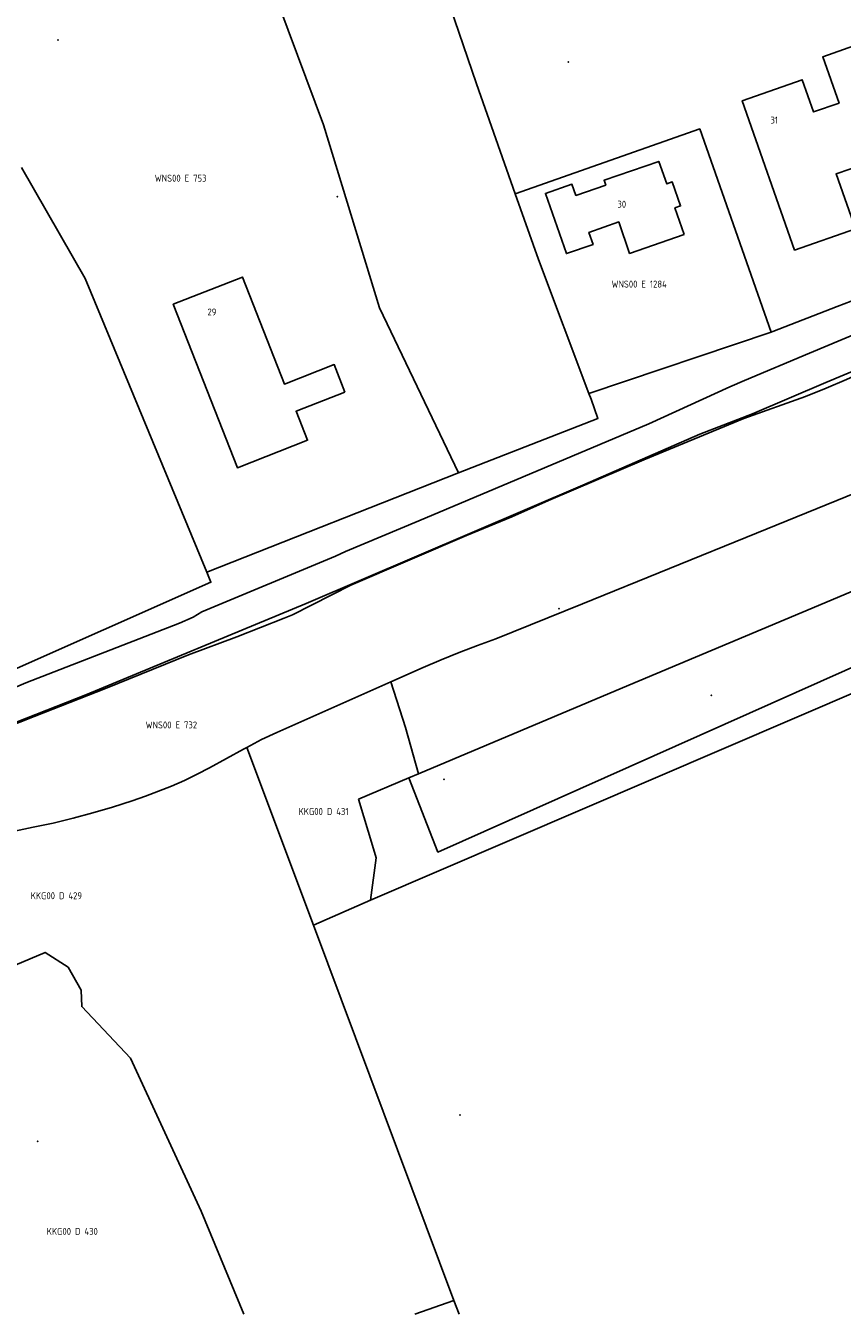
# Model space of a CAD drawing. Extents: x 122000 to 123022, y 464000 to 464500.
# Tile 4 of 6: x 122721 to 122826, y 464000 to 464166. Entities that reach past the tile are written whole.
import ezdxf
from ezdxf.enums import TextEntityAlignment as Align

# ---------------------------------------------------------------- set-up
doc = ezdxf.new("R2010")
doc.units = 0
doc.header["$LTSCALE"] = 4
doc.layers.get('0').update_dxf_attribs({"linetype": 'CONTINUOUS'})
for name, color, linetype in [('BOUWT01', 1, 'CONTINUOUS'), ('G01', 3, 'CONTINUOUS'), ('G04', 7, 'CONTINUOUS'), ('TEK-D01', 7, 'CONTINUOUS'), ('TEK-D02', 7, 'CONTINUOUS')]:
    doc.layers.add(name, color=color, linetype=linetype)
doc.styles.add('ISO', font='ISO')

# ---------------------------------------------------------------- blocks, each defined once
blk = doc.blocks.new('PERC')
at = {"color": 0}
blk.add_point((50, 15), dxfattribs=at)
at = {"color": 0, "style": 'ISO'}
blk.add_attdef('PERC', (50.6, 15), '', height=0.9, dxfattribs=at)

msp = doc.modelspace()

# ---------------------------------------------------------------- linework, layer by layer
at = {"layer": 'BOUWT01'}
for points in [[(122836.052, 464154.218), (122832.186, 464165.232), (122823.59, 464162.215), (122825.688, 464156.239), (122822.393, 464155.082), (122820.932, 464159.246), (122813.2, 464156.532), (122819.959, 464137.276), (122827.792, 464140.025), (122825.314, 464147.084), (122828.824, 464148.316), (122827.773, 464151.312), (122836.052, 464154.218)], [(122805.716, 464139.289), (122804.519, 464142.714), (122805.255, 464142.971), (122804.174, 464146.069), (122803.464, 464145.812), (122802.44, 464148.716), (122795.393, 464146.273), (122795.608, 464145.649), (122791.752, 464144.319), (122791.248, 464145.757), (122787.833, 464144.574), (122790.542, 464136.807), (122793.962, 464137.999), (122793.428, 464139.556), (122797.272, 464140.895), (122798.687, 464136.849), (122805.716, 464139.289)], [(122761.976, 464118.956), (122760.587, 464122.499), (122754.177, 464119.987), (122748.768, 464133.786), (122739.83, 464130.283), (122748.1, 464109.185), (122757.15, 464112.733), (122755.678, 464116.488), (122761.976, 464118.956)]]:
    msp.add_lwpolyline(points, dxfattribs=at)
at = {"layer": 'G01'}
for points in [[(122657.212, 464500), (122679.527, 464435.462), (122701.898, 464371.646), (122738.58, 464268.345), (122743.998, 464253.434), (122747.593, 464244.01), (122754.847, 464226.769), (122763.8, 464202.314), (122772.16, 464178.637), (122778.928, 464158.717), (122783.936, 464144.541)], [(122776.634, 464108.539), (122766.434, 464129.823), (122759.204, 464153.437), (122751.311, 464174.671), (122743.85, 464195.142), (122728.847, 464189.661), (122727.489, 464189.11), (122725.691, 464188.572), (122707.604, 464181.801), (122709.82, 464175.887)], [(122816.934, 464126.691), (122807.736, 464152.896), (122783.936, 464144.541)], [(122720.247, 464147.932), (122728.471, 464133.609), (122744.145, 464095.735)], [(122783.936, 464144.541), (122786.935, 464136.053), (122793.436, 464118.77)], [(122816.934, 464126.691), (122817.138, 464126.76), (122825.425, 464130.002), (122847.123, 464138.24)], [(122664.959, 464059.447), (122680.076, 464065.41), (122695.737, 464071.551), (122701.065, 464073.699), (122704.56, 464075.004), (122719.327, 464080.811), (122720.844, 464081.457), (122740.632, 464089.161), (122742.404, 464089.928), (122743.509, 464090.616), (122760.744, 464097.791), (122762.028, 464098.389), (122771.488, 464102.339), (122801.145, 464114.875), (122811.615, 464119.644), (122813.516, 464120.434), (122821.872, 464123.957), (122830.293, 464127.486), (122844.933, 464133.159), (122848.228, 464134.632)], [(122728.577, 464079.904), (122756.987, 464091.683), (122792.638, 464106.958), (122807.753, 464113.544), (122814.52, 464116.148), (122823.979, 464120.194), (122843.413, 464128.318), (122849.44, 464130.675)], [(122793.436, 464118.77), (122816.934, 464126.691)], [(122821.355, 464118.361), (122824.012, 464119.446), (122826.644, 464120.588), (122829.251, 464121.788)], [(122636.111, 464043.923), (122647.231, 464048.208), (122651.178, 464049.832), (122658.711, 464052.787), (122696.135, 464067.087), (122712.815, 464073.515), (122721.903, 464077.107), (122731.11, 464080.699), (122741.814, 464085.048), (122748.031, 464087.362), (122754.129, 464089.797), (122755.205, 464090.202), (122762.748, 464094.05), (122777.641, 464100.438), (122783.502, 464102.875), (122788.527, 464105.083), (122800.533, 464110.204), (122813.406, 464115.53), (122821.355, 464118.361)], [(122776.634, 464108.539), (122794.594, 464115.535), (122793.711, 464118.04), (122793.436, 464118.77)], [(122744.145, 464095.735), (122776.634, 464108.539)], [(122771.463, 464069.714), (122797.766, 464080.8), (122823.019, 464091.411), (122849.76, 464102.674)], [(122680.925, 464076.896), (122682.871, 464071.734), (122700.861, 464075.056), (122707.54, 464078.126), (122716.961, 464082.138), (122744.688, 464094.414), (122744.145, 464095.735)], [(122770.191, 464069.178), (122773.952, 464059.605), (122832.461, 464085.689), (122854.246, 464091.35)], [(122767.909, 464081.568), (122769.795, 464075.691), (122771.463, 464069.714)], [(122619.687, 464037.615), (122624.536, 464039.53), (122631.456, 464042.187), (122633.161, 464042.771), (122634.745, 464043.664), (122638.592, 464045.273), (122649.759, 464049.434), (122658.907, 464052.907), (122669.298, 464057.016), (122675.483, 464059.447), (122681.885, 464061.864), (122689.104, 464064.549), (122698.255, 464068.075), (122707.934, 464071.727), (122717.045, 464075.376), (122728.577, 464079.904)], [(122858.862, 464080.009), (122856.488, 464079.974), (122829.06, 464080.819), (122765.259, 464053.433)], [(122757.898, 464050.195), (122749.313, 464073.123)], [(122770.191, 464069.178), (122771.463, 464069.714)], [(122763.737, 464066.458), (122770.191, 464069.178)], [(122763.737, 464066.458), (122765.645, 464060.042), (122765.986, 464058.88)], [(122765.986, 464058.88), (122765.259, 464053.433)], [(122757.898, 464050.195), (122765.259, 464053.433)], [(122776.023, 464001.786), (122757.898, 464050.195)], [(122716.653, 464043.852), (122723.312, 464046.663), (122726.299, 464044.748), (122727.973, 464041.803)], [(122727.973, 464041.803), (122728.044, 464039.688), (122734.318, 464033.03), (122743.431, 464013.278), (122748.929, 464000)], [(122770.975, 464000), (122776.023, 464001.786)], [(122776.692, 464000), (122776.023, 464001.786)]]:
    msp.add_lwpolyline(points, dxfattribs=at)
at = {"layer": 'G04'}
for points in [[(122781.431, 464087.113), (122792.613, 464091.635), (122815.037, 464100.74), (122836.923, 464109.671), (122853.844, 464116.684)], [(122781.431, 464087.113), (122779.058, 464086.252), (122776.703, 464085.347), (122774.364, 464084.397), (122772.044, 464083.404)], [(122767.909, 464081.568), (122772.044, 464083.404)], [(122749.313, 464073.123), (122751.227, 464074.14), (122753.2, 464075.035), (122767.909, 464081.568)], [(122744.519, 464070.484), (122748.891, 464072.878), (122749.313, 464073.123)], [(122734.531, 464066.246), (122736.247, 464066.823), (122737.945, 464067.453), (122739.623, 464068.135), (122741.279, 464068.868), (122742.911, 464069.651), (122744.519, 464070.484)], [(122721.753, 464062.813), (122724.345, 464063.354), (122726.922, 464063.968), (122729.479, 464064.656), (122732.016, 464065.415), (122734.531, 464066.246)], [(122721.753, 464062.813), (122719.383, 464062.313), (122717.026, 464061.754), (122714.684, 464061.136), (122712.358, 464060.46), (122710.05, 464059.726)]]:
    msp.add_lwpolyline(points, dxfattribs=at)

# ---------------------------------------------------------------- block references
at = {"layer": 'TEK-D01'}
ref = msp.add_blockref('PERC', (122693.906, 464153.818), dxfattribs=at)
ref.add_attrib('PERC', 'WNS00 E 751', dxfattribs={"layer": '0', "color": 0, "height": 0.9, "style": 'ISO'}).set_placement((122693.906, 464153.818), align=Align.MIDDLE)
ref = msp.add_blockref('PERC', (122674.959, 464149.368), dxfattribs=at)
ref.add_attrib('PERC', 'WNS00 E 750', dxfattribs={"layer": '0', "color": 0, "height": 0.9, "style": 'ISO'}).set_placement((122674.959, 464149.368), align=Align.MIDDLE)
ref = msp.add_blockref('PERC', (122740.784, 464146.542), dxfattribs=at)
ref.add_attrib('PERC', 'WNS00 E 753', dxfattribs={"layer": '0', "color": 0, "height": 0.9, "style": 'ISO'}).set_placement((122740.784, 464146.542), align=Align.MIDDLE)
ref = msp.add_blockref('PERC', (122799.912, 464132.881), dxfattribs=at)
ref.add_attrib('PERC', 'WNS00 E 1284', dxfattribs={"layer": '0', "color": 0, "height": 0.9, "style": 'ISO'}).set_placement((122799.912, 464132.881), align=Align.MIDDLE)
ref = msp.add_blockref('PERC', (122711.013, 464129.152), dxfattribs=at)
ref.add_attrib('PERC', 'WNS00 E 752', dxfattribs={"layer": '0', "color": 0, "height": 0.9, "style": 'ISO'}).set_placement((122711.013, 464129.152), align=Align.MIDDLE)
ref = msp.add_blockref('PERC', (122739.59, 464076.012), dxfattribs=at)
ref.add_attrib('PERC', 'WNS00 E 732', dxfattribs={"layer": '0', "color": 0, "height": 0.9, "style": 'ISO'}).set_placement((122739.59, 464076.012), align=Align.MIDDLE)
ref = msp.add_blockref('PERC', (122759.216, 464064.853), dxfattribs=at)
ref.add_attrib('PERC', 'KKG00 D 431', dxfattribs={"layer": '0', "color": 0, "height": 0.9, "style": 'ISO'}).set_placement((122759.216, 464064.853), align=Align.MIDDLE)
ref = msp.add_blockref('PERC', (122724.762, 464053.986), dxfattribs=at)
ref.add_attrib('PERC', 'KKG00 D 429', dxfattribs={"layer": '0', "color": 0, "height": 0.9, "style": 'ISO'}).set_placement((122724.762, 464053.986), align=Align.MIDDLE)
ref = msp.add_blockref('PERC', (122726.815, 464010.688), dxfattribs=at)
ref.add_attrib('PERC', 'KKG00 D 430', dxfattribs={"layer": '0', "color": 0, "height": 0.9, "style": 'ISO'}).set_placement((122726.815, 464010.688), align=Align.MIDDLE)
ref = msp.add_blockref('PERC', (122672.335, 464007.307), dxfattribs=at)
ref.add_attrib('PERC', 'KKG00 D 19', dxfattribs={"layer": '0', "color": 0, "height": 0.9, "style": 'ISO'}).set_placement((122672.335, 464007.307), align=Align.MIDDLE)

# ---------------------------------------------------------------- texts
at = {"layer": 'TEK-D02', "style": 'ISO'}
for s, p in [('31', (122816.845, 464153.32)), ('30', (122797.108, 464142.466)), ('29', (122744.243, 464128.564))]:
    msp.add_text(s, height=0.9, dxfattribs=at).set_placement(p, align=Align.BOTTOM_LEFT)

doc.saveas('drawing.dxf')
